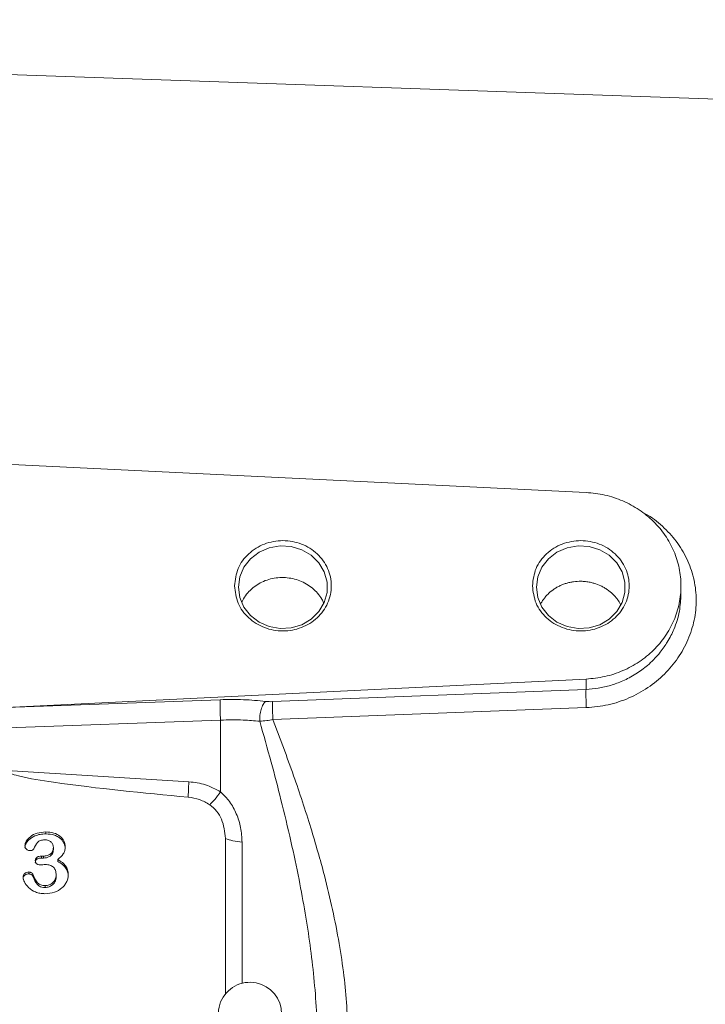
# Model space of a CAD drawing. Header units: inches. Extents: x 0.3 to 33.9, y 0.2 to 21.7.
# Tile 6 of 21: x 8.2 to 10.8, y 10.5 to 14.2. Entities that reach past the tile are written whole.
import ezdxf

# ---------------------------------------------------------------- set-up
doc = ezdxf.new("R2010")
doc.units = ezdxf.units.IN
doc.header["$MEASUREMENT"] = 0
doc.layers.add('SLD-0', color=7, linetype='Continuous', lineweight=15)
doc.styles.add('SLDTEXTSTYLE0', font='TXT', dxfattribs={"width": 0.75})
doc.dimstyles.new('SLDDIMSTYLE0', dxfattribs={"dimtxt": 0.25, "dimasz": 0.13, "dimexe": 0, "dimexo": 0.0625, "dimgap": 0.0625, "dimtad": 0, "dimtih": 1, "dimtoh": 1, "dimdec": 4, "dimrnd": 1e-09, "dimzin": 12, "dimdsep": 46, "dimtxsty": 'SLDTEXTSTYLE0', "dimsah": 1, "dimcen": 0.09, "dimadec": 0, "dimazin": 3, "dimtfac": 1, "dimtdec": 4, "dimtofl": 0, "dimtmove": 0, "dimatfit": 3, "dimfxl": 1, "dimfrac": 2, "dimtolj": 1, "dimtzin": 12, "dimarcsym": 0})

# ---------------------------------------------------------------- blocks, each defined once
blk = doc.blocks.new('*D19')
at = {"layer": 'SLD-0'}
for p, q in [((13.2797, 11.369), (13.2797, 16.4442)), ((9.9466, 16.356), (9.8958, 16.356)), ((9.8958, 16.356), (9.8958, 15.9592)), ((10.9048, 16.356), (10.9556, 16.356)), ((10.9556, 16.356), (10.9556, 15.9592)), ((7.5717, 16.3192), (9.8071, 16.3192)), ((13.2797, 16.3192), (11.0444, 16.3192)), ((9.8958, 15.9592), (9.9466, 15.9592)), ((10.9556, 15.9592), (10.9048, 15.9592))]:
    blk.add_line(p, q, dxfattribs=at)
for points in [[(7.5717, 16.3192), (7.7017, 16.2992), (7.7017, 16.3392)], [(13.2797, 16.3192), (13.1497, 16.3392), (13.1497, 16.2992)]]:
    blk.add_solid(points, dxfattribs=at)
at = {"layer": 'SLD-0', "char_height": 0.25, "attachment_point": 1, "style": 'SLDTEXTSTYLE0'}
for s, insert in [('5.71', (10.0009, 16.7291, 0.0039)), ('145.0', (10.0101, 16.2814, 0.0039))]:
    blk.add_mtext(s, dxfattribs=dict(at, insert=insert))
blk = doc.blocks.new('*D21')
at = {"layer": 'SLD-0'}
for p, q in [((7.5717, 14.0858), (7.5717, 15.2631)), ((12.1397, 13.1329), (12.1397, 15.2631)), ((9.3766, 15.1749), (9.3258, 15.1749)), ((9.3258, 15.1749), (9.3258, 14.7781)), ((10.3348, 15.1749), (10.3856, 15.1749)), ((10.3856, 15.1749), (10.3856, 14.7781)), ((7.5717, 15.1381), (9.2371, 15.1381)), ((12.1397, 15.1381), (10.4744, 15.1381)), ((9.3258, 14.7781), (9.3766, 14.7781)), ((10.3856, 14.7781), (10.3348, 14.7781))]:
    blk.add_line(p, q, dxfattribs=at)
for points in [[(7.5717, 15.1381), (7.7017, 15.1181), (7.7017, 15.1581)], [(12.1397, 15.1381), (12.0097, 15.1581), (12.0097, 15.1181)]]:
    blk.add_solid(points, dxfattribs=at)
at = {"layer": 'SLD-0', "char_height": 0.25, "attachment_point": 1, "style": 'SLDTEXTSTYLE0'}
for s, insert in [('4.57', (9.4309, 15.548, 0.1867)), ('116.0', (9.4401, 15.1003, 0.1867))]:
    blk.add_mtext(s, dxfattribs=dict(at, insert=insert))

msp = doc.modelspace()

# ---------------------------------------------------------------- linework, layer by layer
at = {"color": 7, "linetype": 'Continuous', "lineweight": 15}
for p, q in [((11.11337, 13.91209), (7.57173, 14.03577)), ((10.34162, 12.42815), (7.57173, 12.56367)), ((10.70173, 12.04112), (10.70173, 12.07387)), ((8.14236, 11.612), (10.34162, 11.7196)), ((10.34162, 11.7196), (10.34162, 11.68065)), ((9.1526, 11.63406), (10.34162, 11.68065)), ((8.14236, 11.612), (8.95395, 11.64155)), ((10.34267, 11.61153), (9.15365, 11.56603)), ((8.95499, 11.56412), (7.57173, 11.51375)), ((8.95499, 11.29146), (8.95499, 11.56412)), ((8.83511, 11.32987), (8.14446, 11.3723)), ((8.29264, 11.13935), (8.29264, 11.13219)), ((8.97391, 10.52266), (8.97391, 11.11476)), ((8.32096, 11.08014), (8.32096, 11.07298)), ((8.27635, 11.04737), (8.28314, 11.04737)), ((8.27635, 11.04737), (8.27635, 11.0402)), ((8.27635, 11.0402), (8.28314, 11.0402)), ((8.28314, 11.04737), (8.28314, 11.0402)), ((8.33744, 11.03433), (8.33744, 11.02717)), ((8.22786, 10.98744), (8.22786, 10.98027)), ((8.2426, 10.97857), (8.2426, 10.9714)), ((8.33162, 10.97639), (8.33162, 10.96923)), ((8.28934, 10.93565), (8.28934, 10.92849))]:
    msp.add_line(p, q, dxfattribs=at)
at = {"color": 8, "linetype": 'Continuous', "lineweight": 15}
msp.add_line((9.03673, 10.56489), (9.03673, 11.10037), dxfattribs=at)
at = {"color": 7, "linetype": 'Continuous', "lineweight": 15, "flags": 128}
for points in [[(9.02313, 12.0685), (9.02843, 12.02935), (9.04399, 11.99267), (9.06883, 11.96075), (9.10139, 11.9356), (9.13963, 11.9188), (9.18115, 11.91141), (9.22333, 11.91389), (9.26352, 11.92608), (9.2992, 11.94722), (9.32813, 11.97598), (9.34849, 12.01056), (9.359, 12.04877), (9.359, 12.08823), (9.34849, 12.12644), (9.32813, 12.16102), (9.2992, 12.18978), (9.26352, 12.21092), (9.22333, 12.22311), (9.18115, 12.22559), (9.13963, 12.2182), (9.10139, 12.2014), (9.06883, 12.17625), (9.04399, 12.14433), (9.02843, 12.10764), (9.02313, 12.0685)], [(10.15313, 12.0685), (10.15843, 12.02935), (10.17399, 11.99267), (10.19883, 11.96075), (10.23139, 11.9356), (10.26963, 11.9188), (10.31115, 11.91141), (10.35333, 11.91389), (10.39352, 11.92608), (10.4292, 11.94722), (10.45813, 11.97598), (10.47849, 12.01056), (10.489, 12.04877), (10.489, 12.08823), (10.47849, 12.12644), (10.45813, 12.16102), (10.4292, 12.18978), (10.39352, 12.21092), (10.35333, 12.22311), (10.31115, 12.22559), (10.26963, 12.2182), (10.23139, 12.2014), (10.19883, 12.17625), (10.17399, 12.14433), (10.15843, 12.10764), (10.15313, 12.0685)]]:
    msp.add_lwpolyline(points, dxfattribs=at)
at = {"color": 7, "linetype": 'Continuous', "lineweight": 15}
msp.add_arc((9.06673, 10.4487), 0.12, 0, 236.87724, dxfattribs=at)
for points in [[(10.34162, 11.7196), (10.36556, 11.72201), (10.41344, 11.72682), (10.48177, 11.74991), (10.54441, 11.78373), (10.59903, 11.82821), (10.6437, 11.88145), (10.67681, 11.94162), (10.69716, 12.00654), (10.70402, 12.07387), (10.69716, 12.14121), (10.67681, 12.20612), (10.6437, 12.26629), (10.59903, 12.31954), (10.54441, 12.36402), (10.48177, 12.39784), (10.41344, 12.42093), (10.36556, 12.42574), (10.34162, 12.42815)], [(9.00813, 12.07387), (9.01089, 12.05144), (9.01641, 12.00657), (9.05887, 11.94952), (9.11955, 11.91139), (9.19176, 11.89801), (9.26382, 11.91139), (9.32494, 11.94952), (9.36577, 12.00657), (9.38011, 12.07387), (9.36577, 12.14118), (9.32494, 12.19823), (9.26382, 12.23636), (9.19176, 12.24974), (9.11955, 12.23636), (9.05887, 12.19823), (9.01641, 12.14118), (9.01089, 12.09631), (9.00813, 12.07387)], [(10.13813, 12.07387), (10.14089, 12.05144), (10.14641, 12.00657), (10.18887, 11.94952), (10.24955, 11.91139), (10.32176, 11.89801), (10.39382, 11.91139), (10.45494, 11.94952), (10.49577, 12.00657), (10.51011, 12.07387), (10.49577, 12.14118), (10.45494, 12.19823), (10.39382, 12.23636), (10.32176, 12.24974), (10.24955, 12.23636), (10.18887, 12.19823), (10.14641, 12.14118), (10.14089, 12.09631), (10.13813, 12.07387)], [(8.95499, 11.56412), (8.95462, 11.57177), (8.95386, 11.58707), (8.9533, 11.61052), (8.95327, 11.63055), (8.95372, 11.63788), (8.95395, 11.64155)], [(8.83218, 11.27138), (8.83251, 11.27918), (8.83318, 11.29477), (8.83446, 11.31817), (8.83511, 11.32987)], [(8.97391, 11.11476), (8.98278, 11.11147), (9.00053, 11.10488), (9.02466, 11.10188), (9.03673, 11.10037)]]:
    msp.add_open_spline(points, degree=3, dxfattribs=at)
for points, knots in [([(10.55536, 12.35225), (10.56242, 12.34877), (10.59353, 12.33344), (10.64005, 12.29439), (10.69187, 12.23632), (10.72969, 12.16892), (10.75387, 12.09612), (10.76221, 12.02002), (10.75452, 11.94317), (10.73038, 11.86849), (10.69227, 11.79863), (10.64057, 11.73689), (10.57758, 11.68514), (10.50505, 11.64591), (10.42594, 11.61903), (10.37047, 11.61403), (10.34267, 11.61153)], [0, 0, 0, 0, 0.0219733, 0.0967985, 0.1713753, 0.2467674, 0.3220878, 0.3963888, 0.4707242, 0.546211, 0.6215653, 0.6963021, 0.7717691, 0.8476241, 0.9236361, 1, 1, 1, 1]), ([(9.34621, 12.00919), (9.34409, 12.01393), (9.33829, 12.02695), (9.32416, 12.04574), (9.30462, 12.06519), (9.28188, 12.08111), (9.25642, 12.09345), (9.22936, 12.10164), (9.20101, 12.10562), (9.17267, 12.10522), (9.14461, 12.10046), (9.11812, 12.09153), (9.09348, 12.0785), (9.07173, 12.06195), (9.05348, 12.04189), (9.0414, 12.02437), (9.03701, 12.013), (9.03586, 12.01)], [0, 0, 0, 0, 0.041706, 0.1143204, 0.1849099, 0.2575483, 0.3281032, 0.4007082, 0.4711952, 0.5437248, 0.6142493, 0.6868093, 0.7575058, 0.8302457, 0.9010521, 0.9739191, 1, 1, 1, 1]), ([(10.3221, 12.09107), (10.31274, 12.09081), (10.29859, 12.09042), (10.28002, 12.08699), (10.26633, 12.08342), (10.25311, 12.07881), (10.24044, 12.07323), (10.22821, 12.06661), (10.2129, 12.05659), (10.19903, 12.04476), (10.18694, 12.03144), (10.17886, 12.02065), (10.17287, 12.01133), (10.17001, 12.0055), (10.16907, 12.00359)], [0, 0, 0, 0, 0.1462169, 0.2212425, 0.2968202, 0.3700012, 0.4436928, 0.5181744, 0.5937378, 0.7401912, 0.8153356, 0.8910341, 0.9642854, 1, 1, 1, 1]), ([(10.47236, 12.00316), (10.46892, 12.00937), (10.46327, 12.01958), (10.45298, 12.03221), (10.44049, 12.04546), (10.42618, 12.05718), (10.41048, 12.06712), (10.39395, 12.0758), (10.3763, 12.08257), (10.35673, 12.08751), (10.34011, 12.0903), (10.32812, 12.09081), (10.3221, 12.09107)], [0, 0, 0, 0, 0.12053939, 0.19808255, 0.27319742, 0.42515803, 0.50272893, 0.57780507, 0.72968935, 0.80722295, 0.90306009, 1, 1, 1, 1]), ([(10.34267, 11.61153), (10.34235, 11.61864), (10.34173, 11.63286), (10.34124, 11.65351), (10.34115, 11.67084), (10.34146, 11.67738), (10.34162, 11.68065)], [0, 0, 0, 0, 0.25012136, 0.5, 0.74987864, 1, 1, 1, 1]), ([(8.95395, 11.64155), (8.98369, 11.64208), (9.04316, 11.64315), (9.09841, 11.63775), (9.12603, 11.63504)], [0, 0, 0, 0, 0.5000315, 1, 1, 1, 1]), ([(9.10361, 11.55965), (9.10367, 11.56722), (9.10378, 11.58235), (9.10863, 11.60522), (9.11631, 11.62449), (9.12279, 11.63152), (9.12603, 11.63504)], [0, 0, 0, 0, 0.2501665, 0.5, 0.7498335, 1, 1, 1, 1]), ([(9.1526, 11.63406), (9.14803, 11.63397), (9.13884, 11.63379), (9.13031, 11.63462), (9.12603, 11.63504)], [0, 0, 0, 0, 0.4982945, 1, 1, 1, 1]), ([(9.1526, 11.63406), (9.15244, 11.63037), (9.15212, 11.62299), (9.1523, 11.60428), (9.15283, 11.58454), (9.15338, 11.5722), (9.15365, 11.56603)], [0, 0, 0, 0, 0.2798464, 0.5592817, 0.7796039, 1, 1, 1, 1]), ([(9.10361, 11.55965), (9.08316, 11.56155), (9.03564, 11.56597), (8.98427, 11.56479), (8.95499, 11.56412)], [0, 0, 0, 0, 0.430264, 1, 1, 1, 1]), ([(9.10361, 11.55965), (9.11232, 11.56035), (9.1248, 11.56135), (9.14191, 11.5639), (9.14981, 11.56533), (9.15365, 11.56603)], [0, 0, 0, 0, 0.5418037, 0.77700227, 1, 1, 1, 1]), ([(9.32173, 10.34561), (9.32109, 10.38428), (9.31976, 10.46451), (9.30997, 10.58604), (9.29544, 10.70922), (9.27631, 10.83341), (9.25209, 10.96502), (9.22156, 11.1087), (9.18593, 11.25734), (9.14627, 11.40935), (9.11827, 11.50801), (9.10361, 11.55965)], [0, 0, 0, 0, 0.0933426, 0.1936567, 0.2934677, 0.3919271, 0.4963013, 0.6163168, 0.7472531, 0.8677275, 1, 1, 1, 1]), ([(9.15365, 11.56603), (9.18039, 11.49516), (9.23141, 11.35989), (9.29666, 11.16162), (9.34548, 10.99171), (9.38066, 10.84499), (9.40572, 10.71815), (9.4238, 10.5958), (9.43529, 10.47997), (9.43681, 10.40524), (9.43754, 10.36895)], [0, 0, 0, 0, 0.1849415, 0.352993, 0.504415, 0.6111551, 0.7168145, 0.8166585, 0.9109504, 1, 1, 1, 1]), ([(8.83218, 11.27138), (8.66144, 11.28759), (8.44599, 11.30804), (8.22055, 11.34335), (8.16294, 11.3589), (8.14864, 11.36609), (8.14538, 11.36946), (8.14457, 11.37113), (8.14449, 11.37192), (8.14446, 11.3723)], [0, 0, 0, 0, 0.7352702, 0.9278185, 0.9777453, 0.9917196, 0.9963595, 0.9982589, 1, 1, 1, 1]), ([(8.95499, 11.29146), (8.93634, 11.30159), (8.89901, 11.32185), (8.85641, 11.3272), (8.83511, 11.32987)], [0, 0, 0, 0, 0.49997618, 1, 1, 1, 1]), ([(8.91422, 11.2427), (8.92028, 11.2488), (8.93239, 11.261), (8.94746, 11.28131), (8.95499, 11.29146)], [0, 0, 0, 0, 0.4998843, 1, 1, 1, 1]), ([(9.03673, 11.10037), (9.03569, 11.1189), (9.03363, 11.15538), (9.01682, 11.20793), (8.99194, 11.25537), (8.96705, 11.27969), (8.95499, 11.29146)], [0, 0, 0, 0, 0.26530274, 0.52265056, 0.7687647, 1, 1, 1, 1]), ([(8.91422, 11.24269), (8.90155, 11.24997), (8.87621, 11.26455), (8.84686, 11.26911), (8.83218, 11.27138)], [0, 0, 0, 0, 0.4999895, 1, 1, 1, 1]), ([(8.97391, 11.11476), (8.97106, 11.13969), (8.96688, 11.17631), (8.94202, 11.21944), (8.92345, 11.23496), (8.91422, 11.24269)], [0, 0, 0, 0, 0.5173918, 0.7599354, 1, 1, 1, 1]), ([(8.21312, 11.08702), (8.21341, 11.08985), (8.21402, 11.09587), (8.22001, 11.10834), (8.23398, 11.12354), (8.26015, 11.13697), (8.28125, 11.13852), (8.29264, 11.13935)], [0, 0, 0, 0, 0.08544174, 0.18176528, 0.40800698, 0.68021537, 1, 1, 1, 1]), ([(8.21312, 11.07986), (8.21335, 11.0824), (8.21384, 11.08777), (8.2182, 11.09777), (8.22898, 11.1119), (8.24778, 11.12416), (8.27087, 11.13113), (8.28524, 11.13182), (8.29264, 11.13219)], [0, 0, 0, 0, 0.076892, 0.162008, 0.3222649, 0.5955747, 0.7916103, 1, 1, 1, 1]), ([(8.28799, 11.10948), (8.28228, 11.10914), (8.27422, 11.10866), (8.26525, 11.10414), (8.25504, 11.09475), (8.25067, 11.08417), (8.24706, 11.07544)], [0, 0, 0, 0, 0.2837427, 0.4004737, 0.5049217, 1, 1, 1, 1]), ([(8.32096, 11.08014), (8.32054, 11.08395), (8.31971, 11.09158), (8.31364, 11.09974), (8.30734, 11.10476), (8.29941, 11.10863), (8.29263, 11.10913), (8.28799, 11.10948)], [0, 0, 0, 0, 0.23915158, 0.47909596, 0.60366953, 0.72836902, 1, 1, 1, 1]), ([(8.29264, 11.13935), (8.30274, 11.13866), (8.32177, 11.13736), (8.34274, 11.12668), (8.35476, 11.1152), (8.3611, 11.10532), (8.36507, 11.09439), (8.36553, 11.08674), (8.36576, 11.08286)], [0, 0, 0, 0, 0.28424057, 0.53584267, 0.65393089, 0.76842297, 0.88251174, 1, 1, 1, 1]), ([(8.29264, 11.13219), (8.30361, 11.13138), (8.32065, 11.13014), (8.33958, 11.12101), (8.35041, 11.11263), (8.35856, 11.10293), (8.36464, 11.09048), (8.36538, 11.08067), (8.36576, 11.07569)], [0, 0, 0, 0, 0.3076971, 0.4779185, 0.59334, 0.7038657, 0.8495747, 1, 1, 1, 1]), ([(8.23096, 11.06856), (8.22987, 11.06862), (8.22769, 11.06876), (8.22334, 11.07016), (8.21939, 11.07276), (8.2162, 11.07625), (8.21371, 11.08066), (8.21336, 11.08444), (8.21312, 11.08702)], [0, 0, 0, 0, 0.1108958, 0.2223427, 0.463804, 0.5922818, 0.7207987, 1, 1, 1, 1]), ([(8.24706, 11.07544), (8.24676, 11.07491), (8.24616, 11.07384), (8.24428, 11.07195), (8.24104, 11.07012), (8.23629, 11.06879), (8.23281, 11.06864), (8.23096, 11.06856)], [0, 0, 0, 0, 0.1027402, 0.2078745, 0.4399969, 0.7033868, 1, 1, 1, 1]), ([(8.28314, 11.04737), (8.28803, 11.04775), (8.29762, 11.04848), (8.30829, 11.05409), (8.31492, 11.06027), (8.31847, 11.06609), (8.32061, 11.07282), (8.32084, 11.07763), (8.32096, 11.08014)], [0, 0, 0, 0, 0.2521132, 0.49350151, 0.61410436, 0.73411702, 0.86069884, 1, 1, 1, 1]), ([(8.28314, 11.0402), (8.28708, 11.04044), (8.29477, 11.0409), (8.30468, 11.04489), (8.31227, 11.05018), (8.31745, 11.05662), (8.32048, 11.06441), (8.32079, 11.07002), (8.32096, 11.07298)], [0, 0, 0, 0, 0.2032555, 0.3961159, 0.5486236, 0.6895478, 0.8366007, 1, 1, 1, 1]), ([(8.36576, 11.08286), (8.36546, 11.07797), (8.36489, 11.06862), (8.35659, 11.05074), (8.34524, 11.04101), (8.33744, 11.03433)], [0, 0, 0, 0, 0.25519118, 0.48866717, 1, 1, 1, 1]), ([(8.2523, 11.03071), (8.25237, 11.0319), (8.2525, 11.03421), (8.25368, 11.03749), (8.25561, 11.04039), (8.25829, 11.04291), (8.26174, 11.04495), (8.26775, 11.047), (8.27279, 11.04722), (8.27635, 11.04737)], [0, 0, 0, 0, 0.1128998, 0.2194673, 0.32529, 0.4360682, 0.554823, 0.6855604, 1, 1, 1, 1]), ([(8.2523, 11.02355), (8.2525, 11.02557), (8.25288, 11.02953), (8.25617, 11.03402), (8.26, 11.03689), (8.26641, 11.03974), (8.27211, 11.04), (8.27635, 11.0402)], [0, 0, 0, 0, 0.1911524, 0.3748718, 0.4985849, 0.6273467, 1, 1, 1, 1]), ([(8.27169, 11.01442), (8.26889, 11.01458), (8.26487, 11.01482), (8.26012, 11.01675), (8.25728, 11.01865), (8.25505, 11.02104), (8.2528, 11.02497), (8.2525, 11.02837), (8.2523, 11.03071)], [0, 0, 0, 0, 0.2822775, 0.4050266, 0.5215605, 0.6342311, 0.7480127, 1, 1, 1, 1]), ([(8.33744, 11.03433), (8.34352, 11.03089), (8.35497, 11.02439), (8.36803, 11.0109), (8.37624, 10.9953), (8.37714, 10.98408), (8.37759, 10.97838)], [0, 0, 0, 0, 0.27978618, 0.52717914, 0.76016667, 1, 1, 1, 1]), ([(8.29109, 11.01568), (8.28763, 11.01551), (8.28224, 11.01524), (8.27579, 11.01459), (8.27278, 11.01446), (8.27169, 11.01442)], [0, 0, 0, 0, 0.534795, 0.8323319, 1, 1, 1, 1]), ([(8.33162, 10.97639), (8.33122, 10.982), (8.33064, 10.9901), (8.32584, 10.99964), (8.32109, 11.00545), (8.3151, 11.01006), (8.30529, 11.01471), (8.29688, 11.01529), (8.29109, 11.01568)], [0, 0, 0, 0, 0.2698657, 0.3900612, 0.5068477, 0.622544, 0.739866, 1, 1, 1, 1]), ([(8.33744, 11.02717), (8.34352, 11.02372), (8.35497, 11.01723), (8.36803, 11.00373), (8.37624, 10.98814), (8.37714, 10.97691), (8.37759, 10.97122)], [0, 0, 0, 0, 0.279783, 0.5271749, 0.7601637, 1, 1, 1, 1]), ([(8.20595, 10.96734), (8.20622, 10.97014), (8.20661, 10.97425), (8.20941, 10.97903), (8.21303, 10.98296), (8.2192, 10.98671), (8.22492, 10.98719), (8.22786, 10.98744)], [0, 0, 0, 0, 0.259815, 0.3810869, 0.5035778, 0.744566, 1, 1, 1, 1]), ([(8.20595, 10.96017), (8.20611, 10.96244), (8.20644, 10.9668), (8.20994, 10.97306), (8.21528, 10.97741), (8.22166, 10.9799), (8.22575, 10.98015), (8.22786, 10.98027)], [0, 0, 0, 0, 0.2112019, 0.4054185, 0.6436277, 0.8165319, 1, 1, 1, 1]), ([(8.28896, 10.90487), (8.28259, 10.90516), (8.27028, 10.90571), (8.24834, 10.91244), (8.22648, 10.92619), (8.21299, 10.94463), (8.20703, 10.95843), (8.20627, 10.96464), (8.20595, 10.96734)], [0, 0, 0, 0, 0.1641044, 0.3170706, 0.5917043, 0.827654, 0.9249907, 1, 1, 1, 1]), ([(8.22786, 10.98744), (8.22942, 10.9873), (8.2326, 10.98703), (8.23691, 10.98506), (8.24067, 10.98237), (8.24198, 10.9798), (8.2426, 10.97857)], [0, 0, 0, 0, 0.2507671, 0.5133196, 0.7665675, 1, 1, 1, 1]), ([(8.22786, 10.98027), (8.22935, 10.98015), (8.23239, 10.97991), (8.23666, 10.97803), (8.24054, 10.97536), (8.24194, 10.97267), (8.2426, 10.9714)], [0, 0, 0, 0, 0.2407273, 0.488828, 0.7572086, 1, 1, 1, 1]), ([(8.2426, 10.97857), (8.24751, 10.96689), (8.25335, 10.95301), (8.26662, 10.94138), (8.27585, 10.93667), (8.28385, 10.93607), (8.28934, 10.93565)], [0, 0, 0, 0, 0.5586865, 0.6637127, 0.7688237, 1, 1, 1, 1]), ([(8.2426, 10.9714), (8.24611, 10.9634), (8.25082, 10.95269), (8.25981, 10.9402), (8.26737, 10.93333), (8.27791, 10.92912), (8.2854, 10.9287), (8.28934, 10.92849)], [0, 0, 0, 0, 0.3918658, 0.5245253, 0.6830015, 0.8329508, 1, 1, 1, 1]), ([(8.37759, 10.97838), (8.37729, 10.97367), (8.3767, 10.9642), (8.3719, 10.95052), (8.3643, 10.93777), (8.34994, 10.92267), (8.3248, 10.90788), (8.30129, 10.90591), (8.28896, 10.90487)], [0, 0, 0, 0, 0.1149628, 0.2305724, 0.3478887, 0.4685149, 0.7211481, 1, 1, 1, 1]), ([(8.28934, 10.93565), (8.29453, 10.93619), (8.30513, 10.93729), (8.31924, 10.94595), (8.32754, 10.95698), (8.33116, 10.96768), (8.33147, 10.97343), (8.33162, 10.97639)], [0, 0, 0, 0, 0.2301489, 0.4697951, 0.7261937, 0.8586906, 1, 1, 1, 1]), ([(8.28934, 10.92849), (8.29463, 10.92904), (8.30477, 10.93011), (8.31804, 10.93799), (8.32649, 10.9481), (8.33098, 10.95903), (8.33141, 10.96577), (8.33162, 10.96923)], [0, 0, 0, 0, 0.2340836, 0.4495709, 0.6795733, 0.8354519, 1, 1, 1, 1])]:
    msp.add_open_spline(points, degree=3, knots=knots, dxfattribs=at)
at = {"color": 8, "linetype": 'Continuous', "lineweight": 15}
msp.add_open_spline([(10.34162, 11.68065), (10.35715, 11.68179), (10.38868, 11.68409), (10.43555, 11.69508), (10.47458, 11.70929), (10.50621, 11.72466), (10.53037, 11.73869), (10.55347, 11.75451), (10.57591, 11.77241), (10.5997, 11.79461), (10.62065, 11.81816), (10.63766, 11.84095), (10.65134, 11.8619), (10.66377, 11.88414), (10.68153, 11.92264), (10.69807, 11.97489), (10.70055, 12.01993), (10.70171, 12.04112)], degree=3, knots=[0, 0, 0, 0, 0.080994, 0.1643894, 0.2502188, 0.2977231, 0.3486677, 0.3969382, 0.4451375, 0.50025, 0.5693281, 0.6127809, 0.652402, 0.7037266, 0.7501317, 0.8824043, 1, 1, 1, 1], dxfattribs=at)

# ---------------------------------------------------------------- dimensions: what is measured, and where the dimension line sits
at = {"layer": 'SLD-0'}
for base, p1, p2, picture, middle in [((13.27973, 16.31923), (7.57173, 18.21537), (13.27973, 11.319), '*D19', (10.42573, 16.31923)), ((7.57173, 15.13813), (12.13973, 13.08293), (7.57173, 14.03577), '*D21', (9.85573, 15.13813))]:
    dim = msp.add_linear_dim(base=base, p1=p1, p2=p2, dimstyle='SLDDIMSTYLE0', dxfattribs=at)
    dim.commit()
    dim.dimension.update_dxf_attribs({"geometry": picture, "text_midpoint": middle, "dimtype": 160})

doc.saveas('drawing.dxf')
